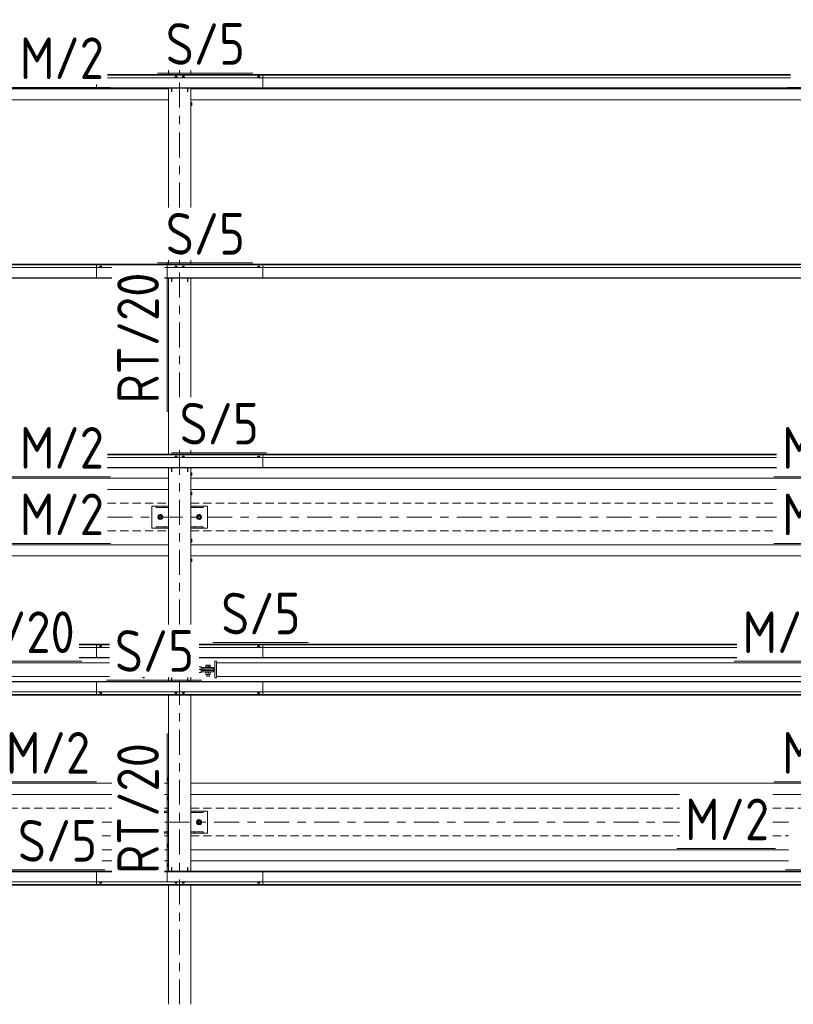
# Model space of a CAD drawing. Header units: millimetres. Extents: x -76 to 1111, y -178 to 661.
# Tile 41 of 91: x 132 to 188, y 371 to 442. Entities that reach past the tile are written whole.
import ezdxf

# ---------------------------------------------------------------- set-up
doc = ezdxf.new("R2010")
doc.units = ezdxf.units.MM
doc.header["$LTSCALE"] = 0.6
for name, pattern in [('VERDECKT2', [1.5, 1, -0.5]), ('XKITLINE00', [0]), ('XKITLINE03', [6, 3, -1, 1, -1])]:
    doc.linetypes.add(name, pattern=pattern)
for name, color, linetype, lineweight in [('Bolt', 7, 'Continuous', 0), ('Part', 2, 'Continuous', 0), ('PartMark', 3, 'Continuous', 0), ('S-GRID', 1, 'Continuous', 0)]:
    doc.layers.add(name, color=color, linetype=linetype, lineweight=lineweight)
doc.styles.add('ISOCPEUR', font='ISOCPEUR.TTF')

msp = doc.modelspace()

# ---------------------------------------------------------------- linework, layer by layer
at = {"layer": 'Bolt', "color": 3, "linetype": 'XKITLINE00', "lineweight": 0}
for p, q in [((143.133, 437.744), (143.079, 437.724)), ((143.079, 437.724), (143.079, 437.706)), ((143.136, 437.809), (143.128, 437.803)), ((143.128, 437.742), (143.128, 437.803)), ((143.243, 437.744), (143.133, 437.744)), ((143.133, 437.744), (143.133, 437.706)), ((143.158, 437.813), (143.136, 437.809)), ((143.188, 437.815), (143.158, 437.813)), ((143.218, 437.813), (143.188, 437.815)), ((143.24, 437.809), (143.218, 437.813)), ((143.248, 437.803), (143.24, 437.809)), ((143.298, 437.724), (143.243, 437.744)), ((143.243, 437.744), (143.243, 437.706)), ((143.248, 437.742), (143.248, 437.803)), ((143.298, 437.706), (143.298, 437.724)), ((143.683, 437.744), (143.629, 437.724)), ((143.629, 437.724), (143.629, 437.706)), ((143.686, 437.809), (143.678, 437.803)), ((143.678, 437.742), (143.678, 437.803)), ((143.793, 437.744), (143.683, 437.744)), ((143.683, 437.744), (143.683, 437.706)), ((143.708, 437.813), (143.686, 437.809)), ((143.738, 437.815), (143.708, 437.813)), ((143.768, 437.813), (143.738, 437.815)), ((143.79, 437.809), (143.768, 437.813)), ((143.798, 437.803), (143.79, 437.809)), ((143.848, 437.724), (143.793, 437.744)), ((143.793, 437.744), (143.793, 437.706)), ((143.798, 437.742), (143.798, 437.803)), ((143.848, 437.706), (143.848, 437.724)), ((149.108, 437.744), (149.054, 437.724)), ((149.054, 437.724), (149.054, 437.706)), ((149.111, 437.809), (149.103, 437.803)), ((149.103, 437.803), (149.103, 437.742)), ((149.218, 437.744), (149.108, 437.744)), ((149.108, 437.744), (149.108, 437.706)), ((149.133, 437.813), (149.111, 437.809)), ((149.163, 437.815), (149.133, 437.813)), ((149.193, 437.813), (149.163, 437.815)), ((149.215, 437.809), (149.193, 437.813)), ((149.223, 437.803), (149.215, 437.809)), ((149.273, 437.724), (149.218, 437.744)), ((149.218, 437.744), (149.218, 437.706)), ((149.223, 437.742), (149.223, 437.803)), ((149.273, 437.706), (149.273, 437.724)), ((144.333, 435.918), (144.263, 435.918)), ((144.263, 435.718), (144.333, 435.718)), ((144.333, 435.718), (144.333, 435.918)), ((137.708, 424.05), (137.654, 424.03)), ((137.654, 424.03), (137.654, 424.012)), ((137.711, 424.115), (137.703, 424.108)), ((137.703, 424.108), (137.703, 424.048)), ((137.818, 424.05), (137.708, 424.05)), ((137.708, 424.05), (137.708, 424.012)), ((137.733, 424.119), (137.711, 424.115)), ((137.763, 424.121), (137.733, 424.119)), ((137.793, 424.119), (137.763, 424.121)), ((137.815, 424.115), (137.793, 424.119)), ((137.823, 424.108), (137.815, 424.115)), ((137.873, 424.03), (137.818, 424.05)), ((137.818, 424.05), (137.818, 424.012)), ((137.823, 424.048), (137.823, 424.108)), ((137.873, 424.012), (137.873, 424.03)), ((143.133, 424.05), (143.079, 424.03)), ((143.079, 424.03), (143.079, 424.012)), ((143.136, 424.115), (143.128, 424.108)), ((143.128, 424.048), (143.128, 424.108)), ((143.243, 424.05), (143.133, 424.05)), ((143.133, 424.05), (143.133, 424.012)), ((143.158, 424.119), (143.136, 424.115)), ((143.188, 424.121), (143.158, 424.119)), ((143.218, 424.119), (143.188, 424.121)), ((143.24, 424.115), (143.218, 424.119)), ((143.248, 424.108), (143.24, 424.115)), ((143.298, 424.03), (143.243, 424.05)), ((143.243, 424.05), (143.243, 424.012)), ((143.248, 424.048), (143.248, 424.108)), ((143.298, 424.012), (143.298, 424.03)), ((143.683, 424.05), (143.629, 424.03)), ((143.629, 424.03), (143.629, 424.012)), ((143.686, 424.115), (143.678, 424.108)), ((143.678, 424.048), (143.678, 424.108)), ((143.793, 424.05), (143.683, 424.05)), ((143.683, 424.05), (143.683, 424.012)), ((143.708, 424.119), (143.686, 424.115)), ((143.738, 424.121), (143.708, 424.119)), ((143.768, 424.119), (143.738, 424.121)), ((143.79, 424.115), (143.768, 424.119)), ((143.798, 424.108), (143.79, 424.115)), ((143.848, 424.03), (143.793, 424.05)), ((143.793, 424.05), (143.793, 424.012)), ((143.798, 424.048), (143.798, 424.108)), ((143.848, 424.012), (143.848, 424.03)), ((149.108, 424.05), (149.054, 424.03)), ((149.054, 424.03), (149.054, 424.012)), ((149.111, 424.115), (149.103, 424.108)), ((149.103, 424.108), (149.103, 424.048)), ((149.218, 424.05), (149.108, 424.05)), ((149.108, 424.05), (149.108, 424.012)), ((149.133, 424.119), (149.111, 424.115)), ((149.163, 424.121), (149.133, 424.119)), ((149.193, 424.119), (149.163, 424.121)), ((149.215, 424.115), (149.193, 424.119)), ((149.223, 424.108), (149.215, 424.115)), ((149.273, 424.03), (149.218, 424.05)), ((149.218, 424.05), (149.218, 424.012)), ((149.223, 424.048), (149.223, 424.108)), ((149.273, 424.012), (149.273, 424.03)), ((143.133, 410.356), (143.079, 410.336)), ((143.079, 410.336), (143.079, 410.318)), ((143.136, 410.421), (143.128, 410.414)), ((143.128, 410.354), (143.128, 410.414)), ((143.243, 410.356), (143.133, 410.356)), ((143.133, 410.356), (143.133, 410.318)), ((143.158, 410.425), (143.136, 410.421)), ((143.188, 410.427), (143.158, 410.425)), ((143.218, 410.425), (143.188, 410.427)), ((143.24, 410.421), (143.218, 410.425)), ((143.248, 410.414), (143.24, 410.421)), ((143.298, 410.336), (143.243, 410.356)), ((143.243, 410.356), (143.243, 410.318)), ((143.248, 410.354), (143.248, 410.414)), ((143.298, 410.318), (143.298, 410.336)), ((143.683, 410.356), (143.629, 410.336)), ((143.629, 410.336), (143.629, 410.318)), ((143.686, 410.421), (143.678, 410.414)), ((143.678, 410.354), (143.678, 410.414)), ((143.793, 410.356), (143.683, 410.356)), ((143.683, 410.356), (143.683, 410.318)), ((143.708, 410.425), (143.686, 410.421)), ((143.738, 410.427), (143.708, 410.425)), ((143.768, 410.425), (143.738, 410.427)), ((143.79, 410.421), (143.768, 410.425)), ((143.798, 410.414), (143.79, 410.421)), ((143.848, 410.336), (143.793, 410.356)), ((143.793, 410.356), (143.793, 410.318)), ((143.798, 410.354), (143.798, 410.414)), ((143.848, 410.318), (143.848, 410.336)), ((149.108, 410.356), (149.054, 410.336)), ((149.054, 410.336), (149.054, 410.318)), ((149.111, 410.421), (149.103, 410.414)), ((149.103, 410.414), (149.103, 410.354)), ((149.218, 410.356), (149.108, 410.356)), ((149.108, 410.356), (149.108, 410.318)), ((149.133, 410.425), (149.111, 410.421)), ((149.163, 410.427), (149.133, 410.425)), ((149.193, 410.425), (149.163, 410.427)), ((149.215, 410.421), (149.193, 410.425)), ((149.223, 410.414), (149.215, 410.421)), ((149.273, 410.336), (149.218, 410.356)), ((149.218, 410.356), (149.218, 410.318)), ((149.223, 410.354), (149.223, 410.414)), ((149.273, 410.318), (149.273, 410.336)), ((144.263, 409.218), (144.333, 409.218)), ((144.333, 409.218), (144.333, 409.018)), ((144.263, 409.018), (144.333, 409.018)), ((144.263, 407.818), (144.333, 407.818)), ((144.333, 407.818), (144.333, 407.618)), ((144.263, 407.618), (144.333, 407.618)), ((142.063, 406.194), (141.913, 406.107)), ((141.913, 406.107), (141.913, 405.934)), ((141.913, 405.934), (142.063, 405.848)), ((142.213, 406.107), (142.063, 406.194)), ((142.063, 405.848), (142.213, 405.934)), ((142.213, 405.934), (142.213, 406.107)), ((144.863, 406.194), (144.713, 406.108)), ((144.713, 406.108), (144.713, 405.934)), ((144.713, 405.934), (144.863, 405.848)), ((145.013, 406.108), (144.863, 406.194)), ((144.863, 405.848), (145.013, 405.934)), ((145.013, 405.934), (145.013, 406.108)), ((144.263, 404.418), (144.333, 404.418)), ((144.263, 404.218), (144.333, 404.218)), ((144.333, 404.418), (144.333, 404.218)), ((144.263, 403.018), (144.333, 403.018)), ((144.263, 402.818), (144.333, 402.818)), ((144.333, 403.018), (144.333, 402.818)), ((137.708, 396.662), (137.654, 396.642)), ((137.654, 396.642), (137.654, 396.624)), ((137.711, 396.726), (137.703, 396.72)), ((137.703, 396.72), (137.703, 396.66)), ((137.818, 396.662), (137.708, 396.662)), ((137.708, 396.662), (137.708, 396.624)), ((137.733, 396.731), (137.711, 396.726)), ((137.763, 396.733), (137.733, 396.731)), ((137.793, 396.731), (137.763, 396.733)), ((137.815, 396.726), (137.793, 396.731)), ((137.823, 396.72), (137.815, 396.726)), ((137.873, 396.642), (137.818, 396.662)), ((137.818, 396.662), (137.818, 396.624)), ((137.823, 396.66), (137.823, 396.72)), ((137.873, 396.624), (137.873, 396.642)), ((149.108, 396.662), (149.054, 396.642)), ((149.054, 396.642), (149.054, 396.624)), ((149.111, 396.726), (149.103, 396.72)), ((149.103, 396.72), (149.103, 396.66)), ((149.218, 396.662), (149.108, 396.662)), ((149.108, 396.662), (149.108, 396.624)), ((149.133, 396.731), (149.111, 396.726)), ((149.163, 396.733), (149.133, 396.731)), ((149.193, 396.731), (149.163, 396.733)), ((149.215, 396.726), (149.193, 396.731)), ((149.223, 396.72), (149.215, 396.726)), ((149.273, 396.642), (149.218, 396.662)), ((149.218, 396.662), (149.218, 396.624)), ((149.223, 396.66), (149.223, 396.72)), ((149.273, 396.624), (149.273, 396.642)), ((145.698, 395.209), (145.328, 395.209)), ((145.328, 395.179), (145.328, 395.209)), ((145.328, 394.829), (145.328, 394.859)), ((145.363, 395.209), (145.363, 395.334)), ((145.363, 395.334), (145.663, 395.334)), ((145.413, 395.069), (145.413, 395.079)), ((145.413, 394.959), (145.413, 394.969)), ((145.513, 395.209), (145.513, 395.334)), ((145.613, 395.069), (145.613, 395.079)), ((145.613, 394.959), (145.613, 394.969)), ((145.663, 395.209), (145.663, 395.334)), ((145.698, 395.179), (145.698, 395.209)), ((145.698, 394.829), (145.698, 394.859)), ((145.698, 394.829), (145.328, 394.829)), ((145.363, 394.669), (145.363, 394.829)), ((145.363, 394.669), (145.663, 394.669)), ((145.413, 394.559), (145.413, 394.669)), ((145.613, 394.559), (145.413, 394.559)), ((145.513, 394.669), (145.513, 394.829)), ((145.613, 394.559), (145.613, 394.669)), ((145.663, 394.669), (145.663, 394.829)), ((137.654, 393.394), (137.654, 393.413)), ((137.654, 393.394), (137.709, 393.374)), ((137.703, 393.316), (137.703, 393.376)), ((137.703, 393.316), (137.711, 393.31)), ((137.709, 393.374), (137.709, 393.413)), ((137.709, 393.374), (137.818, 393.374)), ((137.711, 393.31), (137.733, 393.305)), ((137.733, 393.305), (137.763, 393.303)), ((137.763, 393.303), (137.793, 393.305)), ((137.793, 393.305), (137.815, 393.31)), ((137.815, 393.31), (137.823, 393.316)), ((137.818, 393.374), (137.818, 393.413)), ((137.818, 393.374), (137.873, 393.394)), ((137.823, 393.316), (137.823, 393.376)), ((137.873, 393.394), (137.873, 393.413)), ((143.079, 393.394), (143.079, 393.413)), ((143.079, 393.394), (143.134, 393.374)), ((143.128, 393.316), (143.128, 393.376)), ((143.128, 393.316), (143.136, 393.31)), ((143.134, 393.374), (143.134, 393.413)), ((143.134, 393.374), (143.243, 393.374)), ((143.136, 393.31), (143.158, 393.305)), ((143.158, 393.305), (143.188, 393.303)), ((143.188, 393.303), (143.218, 393.305)), ((143.218, 393.305), (143.24, 393.31)), ((143.24, 393.31), (143.248, 393.316)), ((143.243, 393.374), (143.243, 393.413)), ((143.243, 393.374), (143.298, 393.394)), ((143.248, 393.316), (143.248, 393.376)), ((143.298, 393.394), (143.298, 393.413)), ((143.629, 393.394), (143.629, 393.413)), ((143.629, 393.394), (143.684, 393.374)), ((143.678, 393.316), (143.678, 393.376)), ((143.678, 393.316), (143.686, 393.31)), ((143.684, 393.374), (143.684, 393.413)), ((143.684, 393.374), (143.793, 393.374)), ((143.686, 393.31), (143.708, 393.305)), ((143.708, 393.305), (143.738, 393.303)), ((143.738, 393.303), (143.768, 393.305)), ((143.768, 393.305), (143.79, 393.31)), ((143.79, 393.31), (143.798, 393.316)), ((143.793, 393.374), (143.793, 393.413)), ((143.793, 393.374), (143.848, 393.394)), ((143.798, 393.316), (143.798, 393.376)), ((143.848, 393.394), (143.848, 393.413)), ((149.054, 393.394), (149.054, 393.413)), ((149.054, 393.394), (149.109, 393.374)), ((149.103, 393.316), (149.103, 393.376)), ((149.103, 393.316), (149.111, 393.31)), ((149.109, 393.374), (149.109, 393.413)), ((149.109, 393.374), (149.218, 393.374)), ((149.111, 393.31), (149.133, 393.305)), ((149.133, 393.305), (149.163, 393.303)), ((149.163, 393.303), (149.193, 393.305)), ((149.193, 393.305), (149.215, 393.31)), ((149.215, 393.31), (149.223, 393.316)), ((149.218, 393.374), (149.218, 393.413)), ((149.218, 393.374), (149.273, 393.394)), ((149.223, 393.316), (149.223, 393.376)), ((149.273, 393.394), (149.273, 393.413)), ((142.593, 387.218), (142.593, 387.018)), ((142.593, 387.218), (142.663, 387.218)), ((142.593, 387.018), (142.663, 387.018)), ((142.593, 385.818), (142.593, 385.618)), ((142.593, 385.818), (142.663, 385.818)), ((142.593, 385.618), (142.663, 385.618)), ((144.863, 384.191), (144.713, 384.105)), ((144.713, 384.105), (144.713, 383.931)), ((144.713, 383.931), (144.863, 383.845)), ((145.013, 384.105), (144.863, 384.191)), ((144.863, 383.845), (145.013, 383.931)), ((145.013, 383.931), (145.013, 384.105)), ((142.593, 382.418), (142.593, 382.218)), ((142.593, 382.418), (142.663, 382.418)), ((142.593, 382.218), (142.663, 382.218)), ((142.593, 381.018), (142.593, 380.818)), ((142.593, 381.018), (142.663, 381.018)), ((142.593, 380.818), (142.663, 380.818)), ((137.654, 379.7), (137.654, 379.718)), ((137.654, 379.7), (137.709, 379.68)), ((137.703, 379.622), (137.703, 379.682)), ((137.703, 379.622), (137.711, 379.616)), ((137.709, 379.68), (137.709, 379.718)), ((137.709, 379.68), (137.818, 379.68)), ((137.711, 379.616), (137.733, 379.611)), ((137.733, 379.611), (137.763, 379.609)), ((137.763, 379.609), (137.793, 379.611)), ((137.793, 379.611), (137.815, 379.616)), ((137.815, 379.616), (137.823, 379.622)), ((137.818, 379.68), (137.818, 379.718)), ((137.818, 379.68), (137.873, 379.7)), ((137.823, 379.622), (137.823, 379.682)), ((137.873, 379.7), (137.873, 379.718)), ((143.079, 379.7), (143.079, 379.718)), ((143.079, 379.7), (143.134, 379.68)), ((143.128, 379.622), (143.128, 379.682)), ((143.128, 379.622), (143.136, 379.616)), ((143.134, 379.68), (143.134, 379.718)), ((143.134, 379.68), (143.243, 379.68)), ((143.136, 379.616), (143.158, 379.611)), ((143.158, 379.611), (143.188, 379.609)), ((143.188, 379.609), (143.218, 379.611)), ((143.218, 379.611), (143.24, 379.616)), ((143.24, 379.616), (143.248, 379.622)), ((143.243, 379.68), (143.243, 379.718)), ((143.243, 379.68), (143.298, 379.7)), ((143.248, 379.622), (143.248, 379.682)), ((143.298, 379.7), (143.298, 379.718)), ((143.629, 379.7), (143.629, 379.718)), ((143.629, 379.7), (143.684, 379.68)), ((143.678, 379.622), (143.678, 379.682)), ((143.678, 379.622), (143.686, 379.616)), ((143.684, 379.68), (143.684, 379.718)), ((143.684, 379.68), (143.793, 379.68)), ((143.686, 379.616), (143.708, 379.611)), ((143.708, 379.611), (143.738, 379.609)), ((143.738, 379.609), (143.768, 379.611)), ((143.768, 379.611), (143.79, 379.616)), ((143.79, 379.616), (143.798, 379.622)), ((143.793, 379.68), (143.793, 379.718)), ((143.793, 379.68), (143.848, 379.7)), ((143.798, 379.622), (143.798, 379.682)), ((143.848, 379.7), (143.848, 379.718)), ((149.054, 379.7), (149.054, 379.718)), ((149.054, 379.7), (149.109, 379.68)), ((149.103, 379.622), (149.103, 379.682)), ((149.103, 379.622), (149.111, 379.616)), ((149.109, 379.68), (149.109, 379.718)), ((149.109, 379.68), (149.218, 379.68)), ((149.111, 379.616), (149.133, 379.611)), ((149.133, 379.611), (149.163, 379.609)), ((149.163, 379.609), (149.193, 379.611)), ((149.193, 379.611), (149.215, 379.616)), ((149.215, 379.616), (149.223, 379.622)), ((149.218, 379.68), (149.218, 379.718)), ((149.218, 379.68), (149.273, 379.7)), ((149.223, 379.622), (149.223, 379.682)), ((149.273, 379.7), (149.273, 379.718))]:
    msp.add_line(p, q, dxfattribs=at)
for centre, radius, start, end in [((142.063, 406.021), 0.185, 120, 300), ((142.063, 406.021), 0.1, 120, 300), ((142.063, 406.021), 0.185, 300, 120), ((142.063, 406.021), 0.1, 300, 120), ((144.863, 406.021), 0.185, 120, 300), ((144.863, 406.021), 0.1, 120, 300), ((144.863, 406.021), 0.185, 300, 120), ((144.863, 406.021), 0.1, 300, 120), ((144.863, 384.018), 0.185, 120, 300), ((144.863, 384.018), 0.1, 120, 300), ((144.863, 384.018), 0.185, 300, 120), ((144.863, 384.018), 0.1, 300, 120)]:
    msp.add_arc(centre, radius, start, end, dxfattribs=at)
at = {"layer": 'Part', "color": 2, "linetype": 'XKITLINE00', "lineweight": 0}
for p, q in [((142.663, 437.947), (142.663, 438.247)), ((144.263, 437.947), (144.263, 438.247)), ((138.263, 437.947), (149.463, 437.947)), ((138.263, 437.947), (187.534, 437.947)), ((138.263, 437.928), (149.463, 437.928)), ((138.263, 437.928), (187.534, 437.928)), ((138.263, 437.901), (149.463, 437.901)), ((138.263, 437.901), (187.534, 437.901)), ((138.263, 437.706), (149.463, 437.706)), ((138.263, 437.706), (187.534, 437.706)), ((149.463, 436.951), (149.463, 437.947)), ((81.463, 436.982), (149.463, 436.982)), ((81.463, 436.951), (149.463, 436.951)), ((88.263, 436.918), (142.663, 436.918)), ((137.463, 437.218), (137.463, 436.951)), ((137.463, 436.982), (205.463, 436.982)), ((137.463, 436.951), (205.463, 436.951)), ((142.663, 428.353), (142.663, 436.951)), ((142.863, 436.684), (142.863, 436.951)), ((142.893, 436.684), (142.893, 436.951)), ((144.033, 436.684), (144.033, 436.951)), ((144.063, 436.684), (144.063, 436.951)), ((144.263, 428.353), (144.263, 436.951)), ((144.263, 436.918), (198.663, 436.918)), ((88.263, 436.118), (142.663, 436.118)), ((144.263, 436.118), (198.663, 436.118)), ((81.463, 424.253), (149.463, 424.253)), ((81.463, 424.234), (149.463, 424.234)), ((81.463, 424.207), (149.463, 424.207)), ((81.463, 424.012), (138.563, 424.012)), ((137.463, 424.253), (137.463, 423.257)), ((137.463, 424.253), (205.463, 424.253)), ((137.463, 424.234), (205.463, 424.234)), ((137.463, 424.207), (205.463, 424.207)), ((137.463, 424.012), (138.563, 424.012)), ((142.363, 424.012), (149.463, 424.012)), ((142.363, 424.012), (205.463, 424.012)), ((142.663, 424.253), (142.663, 424.553)), ((144.263, 424.253), (144.263, 424.553)), ((149.463, 423.257), (149.463, 424.253)), ((81.463, 423.288), (138.563, 423.288)), ((137.463, 423.288), (138.563, 423.288)), ((142.363, 423.288), (149.463, 423.288)), ((142.363, 423.288), (205.463, 423.288)), ((81.463, 423.257), (138.563, 423.257)), ((137.463, 423.257), (138.563, 423.257)), ((142.363, 423.257), (149.463, 423.257)), ((142.363, 423.257), (205.463, 423.257)), ((142.663, 410.559), (142.663, 423.257)), ((142.863, 422.99), (142.863, 423.257)), ((142.893, 422.99), (142.893, 423.257)), ((144.033, 422.99), (144.033, 423.257)), ((144.063, 422.99), (144.063, 423.257)), ((144.263, 414.659), (144.263, 423.257)), ((138.263, 410.559), (149.463, 410.559)), ((138.263, 410.559), (186.534, 410.559)), ((138.263, 410.54), (149.463, 410.54)), ((138.263, 410.54), (186.534, 410.54)), ((138.263, 410.513), (149.463, 410.513)), ((138.263, 410.513), (186.534, 410.513)), ((144.263, 410.559), (144.263, 410.859)), ((149.463, 409.563), (149.463, 410.559)), ((138.263, 410.318), (149.463, 410.318)), ((138.263, 410.318), (186.534, 410.318)), ((138.263, 409.594), (149.463, 409.594)), ((138.263, 409.594), (186.534, 409.594)), ((138.263, 409.563), (149.463, 409.563)), ((138.263, 409.563), (186.534, 409.563)), ((142.663, 398.268), (142.663, 409.563)), ((142.863, 409.296), (142.863, 409.563)), ((142.893, 409.296), (142.893, 409.563)), ((144.033, 409.296), (144.033, 409.563)), ((144.063, 409.296), (144.063, 409.563)), ((144.263, 398.268), (144.263, 409.563)), ((88.263, 408.818), (142.663, 408.818)), ((144.263, 408.818), (194.563, 408.818)), ((138.263, 408.018), (142.663, 408.018)), ((144.263, 408.018), (186.534, 408.018)), ((141.463, 406.818), (141.763, 406.818)), ((141.463, 405.218), (141.463, 406.818)), ((141.763, 406.718), (141.763, 406.818)), ((141.763, 406.818), (142.663, 406.818)), ((142.663, 406.718), (141.763, 406.718)), ((142.363, 406.718), (142.363, 406.818)), ((145.163, 406.818), (144.263, 406.818)), ((145.163, 406.718), (144.263, 406.718)), ((144.563, 406.718), (144.563, 406.818)), ((145.163, 406.818), (145.463, 406.818)), ((145.163, 406.818), (145.163, 406.718)), ((145.463, 405.218), (145.463, 406.818)), ((141.463, 405.218), (142.663, 405.218)), ((141.763, 405.218), (141.763, 405.318)), ((141.763, 405.318), (142.663, 405.318)), ((142.663, 405.218), (141.763, 405.218)), ((142.363, 405.218), (142.363, 405.318)), ((145.163, 405.318), (144.263, 405.318)), ((145.163, 405.218), (144.263, 405.218)), ((144.563, 405.218), (144.563, 405.318)), ((145.163, 405.318), (145.163, 405.218)), ((145.163, 405.218), (145.463, 405.218)), ((88.263, 404.018), (142.663, 404.018)), ((144.263, 404.018), (194.563, 404.018)), ((88.263, 403.218), (142.663, 403.218)), ((144.263, 403.218), (194.563, 403.218)), ((136.213, 396.865), (138.392, 396.865)), ((136.213, 396.845), (138.392, 396.845)), ((136.213, 396.818), (138.392, 396.818)), ((136.213, 396.624), (138.392, 396.624)), ((137.463, 396.865), (137.463, 395.869)), ((137.463, 396.865), (138.392, 396.865)), ((137.463, 396.845), (138.392, 396.845)), ((137.463, 396.818), (138.392, 396.818)), ((137.463, 396.624), (138.392, 396.624)), ((144.863, 396.865), (149.463, 396.865)), ((144.863, 396.865), (183.679, 396.865)), ((144.863, 396.845), (149.463, 396.845)), ((144.863, 396.845), (183.679, 396.845)), ((144.863, 396.818), (149.463, 396.818)), ((144.863, 396.818), (183.679, 396.818)), ((144.863, 396.624), (149.463, 396.624)), ((144.863, 396.624), (183.679, 396.624)), ((149.463, 395.869), (149.463, 396.865)), ((136.213, 395.9), (138.392, 395.9)), ((136.213, 395.869), (138.392, 395.869)), ((137.463, 395.9), (138.392, 395.9)), ((137.463, 395.869), (138.392, 395.869)), ((144.863, 395.9), (149.463, 395.9)), ((144.863, 395.9), (183.679, 395.9)), ((144.863, 395.869), (149.463, 395.869)), ((144.863, 395.869), (183.679, 395.869)), ((146.113, 395.619), (146.013, 395.619)), ((146.013, 395.619), (146.013, 394.419)), ((146.113, 395.619), (146.113, 394.419)), ((90.113, 395.518), (138.392, 395.518)), ((145.013, 395.219), (144.863, 395.219)), ((145.013, 395.02), (144.863, 395.02)), ((144.863, 395.019), (145.013, 395.019)), ((145.013, 395.019), (145.013, 395.219)), ((145.013, 395.179), (145.913, 395.179)), ((145.913, 395.079), (145.013, 395.079)), ((145.013, 394.82), (145.013, 395.02)), ((145.013, 394.959), (145.913, 394.959)), ((145.913, 394.859), (145.013, 394.859)), ((145.113, 395.069), (146.013, 395.069)), ((145.113, 394.969), (145.113, 395.069)), ((145.113, 394.969), (146.013, 394.969)), ((145.213, 394.969), (145.213, 395.069)), ((145.913, 395.179), (145.913, 395.079)), ((145.913, 394.959), (145.913, 394.859)), ((146.013, 395.069), (146.013, 394.969)), ((146.113, 395.518), (194.392, 395.518)), ((81.463, 394.168), (149.463, 394.168)), ((90.113, 394.518), (138.392, 394.518)), ((137.463, 394.168), (205.463, 394.168)), ((137.463, 393.171), (137.463, 394.168)), ((140.813, 394.468), (140.813, 394.419)), ((140.913, 394.419), (140.813, 394.419)), ((140.913, 394.468), (140.913, 394.419)), ((142.663, 394.168), (142.663, 394.468)), ((142.863, 394.168), (142.863, 394.435)), ((142.863, 394.435), (142.893, 394.435)), ((142.893, 394.168), (142.893, 394.435)), ((144.033, 394.168), (144.033, 394.435)), ((144.033, 394.435), (144.063, 394.435)), ((144.063, 394.168), (144.063, 394.435)), ((144.263, 394.168), (144.263, 394.468)), ((144.863, 394.82), (145.013, 394.82)), ((146.113, 394.419), (146.013, 394.419)), ((146.113, 394.518), (194.392, 394.518)), ((149.463, 394.168), (149.463, 393.171)), ((81.463, 394.136), (149.463, 394.136)), ((137.463, 394.136), (205.463, 394.136)), ((81.463, 393.413), (149.463, 393.413)), ((81.463, 393.218), (149.463, 393.218)), ((81.463, 393.191), (149.463, 393.191)), ((81.463, 393.171), (149.463, 393.171)), ((137.463, 393.413), (205.463, 393.413)), ((137.463, 393.218), (205.463, 393.218)), ((137.463, 393.191), (205.463, 393.191)), ((137.463, 393.171), (205.463, 393.171)), ((142.663, 380.473), (142.663, 393.171)), ((144.263, 380.473), (144.263, 393.171)), ((88.263, 386.818), (138.563, 386.818)), ((142.363, 386.818), (142.663, 386.818)), ((144.263, 386.818), (194.563, 386.818)), ((130.263, 386.018), (138.563, 386.018)), ((142.363, 386.018), (142.663, 386.018)), ((144.263, 386.018), (179.534, 386.018)), ((186.263, 386.018), (194.563, 386.018)), ((142.363, 384.721), (142.363, 384.821)), ((142.363, 384.821), (142.663, 384.821)), ((142.663, 384.721), (142.363, 384.721)), ((144.263, 384.821), (145.463, 384.821)), ((145.163, 384.821), (144.263, 384.821)), ((145.163, 384.721), (144.263, 384.721)), ((144.563, 384.721), (144.563, 384.821)), ((145.163, 384.821), (145.163, 384.721)), ((145.463, 383.221), (145.463, 384.821)), ((142.363, 383.221), (142.363, 383.321)), ((142.363, 383.321), (142.663, 383.321)), ((142.663, 383.221), (142.363, 383.221)), ((145.163, 383.321), (144.263, 383.321)), ((145.163, 383.221), (144.263, 383.221)), ((144.563, 383.221), (144.563, 383.321)), ((145.163, 383.321), (145.163, 383.221)), ((145.163, 383.221), (145.463, 383.221)), ((137.863, 382.018), (138.563, 382.018)), ((142.363, 382.018), (142.663, 382.018)), ((144.263, 382.018), (187.392, 382.018)), ((137.863, 381.218), (138.563, 381.218)), ((142.363, 381.218), (142.663, 381.218)), ((142.863, 380.473), (142.863, 380.741)), ((142.863, 380.741), (142.893, 380.741)), ((142.893, 380.473), (142.893, 380.741)), ((144.033, 380.473), (144.033, 380.741)), ((144.033, 380.741), (144.063, 380.741)), ((144.063, 380.473), (144.063, 380.741)), ((144.263, 381.218), (187.392, 381.218)), ((86.363, 380.473), (138.563, 380.473)), ((86.363, 380.442), (138.563, 380.442)), ((137.463, 380.473), (138.563, 380.473)), ((137.463, 379.477), (137.463, 380.473)), ((137.463, 380.442), (138.563, 380.442)), ((142.363, 380.473), (149.463, 380.473)), ((142.363, 380.473), (194.563, 380.473)), ((142.363, 380.442), (149.463, 380.442)), ((142.363, 380.442), (194.563, 380.442)), ((149.463, 380.473), (149.463, 379.477)), ((81.463, 379.718), (149.463, 379.718)), ((81.463, 379.524), (149.463, 379.524)), ((81.463, 379.497), (149.463, 379.497)), ((81.463, 379.477), (149.463, 379.477)), ((137.463, 379.718), (205.463, 379.718)), ((137.463, 379.524), (205.463, 379.524)), ((137.463, 379.497), (205.463, 379.497)), ((137.463, 379.477), (205.463, 379.477)), ((142.663, 370.879), (142.663, 379.477)), ((144.263, 370.879), (144.263, 379.477))]:
    msp.add_line(p, q, dxfattribs=at)
at = {"layer": 'Part', "color": 4, "linetype": 'VERDECKT2', "lineweight": 0}
for p, q in [((138.263, 407.018), (142.663, 407.018)), ((144.263, 407.018), (186.534, 407.018)), ((141.463, 406.818), (141.463, 406.818)), ((141.463, 406.818), (142.663, 406.818)), ((144.263, 406.818), (145.463, 406.818)), ((145.463, 406.818), (145.463, 406.818)), ((138.263, 405.018), (142.663, 405.018)), ((144.263, 405.018), (186.534, 405.018)), ((130.263, 385.019), (138.563, 385.019)), ((142.363, 385.019), (142.663, 385.019)), ((144.263, 385.019), (179.534, 385.019)), ((186.263, 385.019), (194.563, 385.019)), ((137.863, 383.019), (138.563, 383.019)), ((142.363, 383.221), (142.663, 383.221)), ((142.363, 383.019), (142.663, 383.019)), ((144.263, 383.221), (145.463, 383.221)), ((144.263, 383.019), (179.534, 383.019)), ((145.463, 383.221), (145.463, 383.221)), ((186.263, 383.019), (187.392, 383.019))]:
    msp.add_line(p, q, dxfattribs=at)
at = {"layer": 'PartMark', "color": 1, "linetype": 'XKITLINE00', "lineweight": 0}
for p, q in [((141.863, 438.047), (148.735, 438.047)), ((131.334, 437.018), (138.463, 437.018)), ((187.334, 437.018), (194.463, 437.018)), ((141.863, 424.353), (148.735, 424.353)), ((142.563, 413.619), (142.563, 424.359)), ((142.863, 410.659), (149.735, 410.659)), ((131.334, 408.918), (138.463, 408.918)), ((186.334, 408.918), (193.463, 408.918)), ((131.334, 404.118), (138.463, 404.118)), ((186.334, 404.118), (193.463, 404.118)), ((145.863, 396.965), (152.735, 396.965)), ((127.479, 395.618), (136.413, 395.618)), ((183.479, 395.618), (192.413, 395.618)), ((138.192, 394.268), (145.063, 394.268)), ((142.563, 379.68), (142.563, 390.42)), ((130.334, 386.918), (137.463, 386.918)), ((186.334, 386.918), (193.463, 386.918)), ((179.334, 382.118), (186.463, 382.118)), ((131.192, 380.573), (138.063, 380.573)), ((187.192, 380.573), (194.063, 380.573))]:
    msp.add_line(p, q, dxfattribs=at)
at = {"layer": 'S-GRID', "color": 1, "linetype": 'XKITLINE03', "lineweight": 0}
for p, q in [((143.463, 428.353), (143.463, 438.247)), ((143.463, 414.659), (143.463, 424.553)), ((143.463, 398.268), (143.463, 410.859)), ((138.263, 406.018), (186.534, 406.018)), ((143.463, 370.879), (143.463, 394.468)), ((137.863, 384.018), (138.563, 384.018)), ((142.363, 384.018), (179.534, 384.018)), ((186.263, 384.018), (187.392, 384.018))]:
    msp.add_line(p, q, dxfattribs=at)

# ---------------------------------------------------------------- texts
at = {"layer": 'PartMark', "color": 1, "style": 'ISOCPEUR', "width": 0.85}
for s, p in [('S/5', (142.463, 438.647)), ('M/2', (131.934, 437.618)), ('S/5', (142.463, 424.953)), ('S/5', (143.463, 411.259)), ('M/2', (131.934, 409.518)), ('M/2', (186.934, 409.518)), ('M/2', (131.934, 404.718)), ('M/2', (186.934, 404.718)), ('S/5', (146.463, 397.565)), ('M/20', (128.079, 396.218)), ('M/20', (184.079, 396.218)), ('S/5', (138.792, 394.868)), ('M/2', (130.934, 387.518)), ('M/2', (186.934, 387.518)), ('M/2', (179.934, 382.718)), ('S/5', (131.792, 381.173))]:
    msp.add_text(s, height=3, dxfattribs=at).set_placement(p)
for p in [(141.963, 414.219), (141.963, 380.28)]:
    msp.add_text('RT/20', height=3, rotation=90.00021, dxfattribs=at).set_placement(p)

doc.saveas('drawing.dxf')
